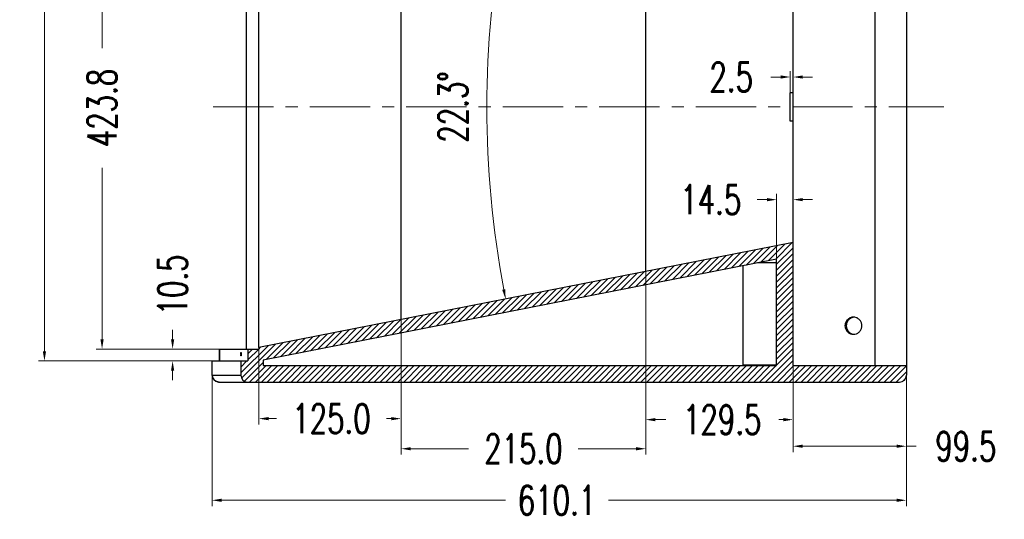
# Model space of a CAD drawing. Header units: inches. Extents: x 9801 to 15852, y -1049 to 3517.
# Tile 8 of 24: x 12687 to 13552, y 939 to 1378. Entities that reach past the tile are written whole.
import ezdxf

# ---------------------------------------------------------------- set-up
doc = ezdxf.new("R2010")
doc.units = ezdxf.units.IN
doc.header["$LTSCALE"] = 17
doc.header["$MEASUREMENT"] = 0
doc.header["$PDMODE"] = 3
doc.header["$PDSIZE"] = 0.3125
doc.linetypes.add('CENTER', pattern=[0.6, 0.375, -0.075, 0.075, -0.075])
doc.layers.get('0').update_dxf_attribs({"linetype": 'CONTINUOUS'})
doc.layers.get('Defpoints').update_dxf_attribs({"linetype": 'CONTINUOUS'})
for name, color, linetype in [('3_ALL_AXES', 7, 'CONTINUOUS'), ('5标注', 1, 'CONTINUOUS'), ('6_ALL_SURFS', 7, 'CONTINUOUS'), ('7_ALL_FEATURES', 7, 'CONTINUOUS')]:
    doc.layers.add(name, color=color, linetype=linetype)
doc.layers.add('center', color=1, linetype='CENTER', lineweight=5)
doc.styles.add('TXT', font='txt.shx', dxfattribs={"width": 0.7, "bigfont": 'INTECAD.SHX'})
doc.dimstyles.new('标准样式', dxfattribs={"dimscale": 17, "dimtxt": 1.5, "dimasz": 0.5, "dimexe": 0.3, "dimexo": 0.2, "dimgap": 1, "dimtad": 0, "dimdec": 1, "dimzin": 1, "dimdsep": 46, "dimtxsty": 'TXT', "dimcen": 0.09, "dimclrd": 5, "dimclre": 252, "dimadec": 1, "dimazin": 0, "dimtfac": 1, "dimtdec": 1, "dimtofl": 0, "dimtmove": 0, "dimatfit": 3, "dimfxl": 0, "dimtzin": 0, "dimlwd": 13, "dimlwe": 13, "dimarcsym": 0})
doc.dimstyles.new('标准样式$2', dxfattribs={"dimscale": 17, "dimtxt": 1.5, "dimasz": 0.5, "dimexe": 0.3, "dimexo": 0.1, "dimgap": 1, "dimtad": 1, "dimdec": 1, "dimzin": 1, "dimdsep": 46, "dimtxsty": 'TXT', "dimcen": 0.09, "dimclrd": 4, "dimclre": 4, "dimadec": 1, "dimazin": 0, "dimtfac": 1, "dimtdec": 1, "dimtofl": 0, "dimtmove": 0, "dimatfit": 3, "dimfxl": 0, "dimtzin": 0, "dimlwd": 13, "dimlwe": 13, "dimarcsym": 0})

# ---------------------------------------------------------------- blocks, each defined once
blk = doc.blocks.new('*D12')
at = {"layer": '5标注', "color": 252, "lineweight": 13}
for p, q in [((12857.89, 1512.48), (12753.84, 1512.48)), ((12859.85, 1088.68), (12753.84, 1088.68))]:
    blk.add_line(p, q, dxfattribs=at)
at = {"layer": '5标注', "color": 5, "lineweight": 13}
for p, q in [((12758.94, 1503.98), (12758.94, 1353.28)), ((12758.94, 1097.18), (12758.94, 1247.88))]:
    blk.add_line(p, q, dxfattribs=at)
at = {"layer": '5标注', "color": 5}
for points in [[(12757.52, 1503.98), (12760.35, 1503.98), (12758.94, 1512.48)], [(12757.52, 1097.18), (12760.35, 1097.18), (12758.94, 1088.68)]]:
    blk.add_solid(points, dxfattribs=at)
at = {"layer": 'Defpoints', "color": 0}
for p in [(12861.29, 1512.48), (12758.94, 1088.68), (12863.25, 1088.68)]:
    blk.add_point(p, dxfattribs=at)
at = {"layer": '5标注', "color": 0, "insert": (12758.94, 1300.58), "char_height": 25.5, "attachment_point": 5, "rotation": 90, "style": 'TXT'}
blk.add_mtext('423.8', dxfattribs=at)
blk = doc.blocks.new('*D33')
at = {"layer": '5标注', "color": 252, "lineweight": 13}
for p, q in [((13021.72, 1170.48), (13021.72, 1022.39)), ((12896.72, 1155.48), (12896.72, 1022.39))]:
    blk.add_line(p, q, dxfattribs=at)
at = {"layer": '5标注', "color": 5, "lineweight": 13}
for p, q in [((12905.22, 1027.49), (12912.31, 1027.49)), ((13013.22, 1027.49), (13008.78, 1027.49))]:
    blk.add_line(p, q, dxfattribs=at)
at = {"layer": '5标注', "color": 5}
for points in [[(12905.22, 1028.91), (12905.22, 1026.08), (12896.72, 1027.49)], [(13013.22, 1028.91), (13013.22, 1026.08), (13021.72, 1027.49)]]:
    blk.add_solid(points, dxfattribs=at)
at = {"layer": 'Defpoints', "color": 0}
for p in [(13021.72, 1173.88), (12896.72, 1158.88), (12896.72, 1027.49)]:
    blk.add_point(p, dxfattribs=at)
at = {"layer": '5标注', "color": 0, "insert": (12960.54, 1027.49), "char_height": 25.5, "attachment_point": 5, "style": 'TXT'}
blk.add_mtext('125.0', dxfattribs=at)
blk = doc.blocks.new('*D32')
at = {"layer": '5标注', "color": 252, "lineweight": 13}
for p, q in [((13236.72, 1202.22), (13236.72, 995.94)), ((13021.72, 1187.23), (13021.72, 995.94))]:
    blk.add_line(p, q, dxfattribs=at)
at = {"layer": '5标注', "color": 5, "lineweight": 13}
for p, q in [((13030.22, 1001.04), (13080.98, 1001.04)), ((13228.22, 1001.04), (13177.46, 1001.04))]:
    blk.add_line(p, q, dxfattribs=at)
at = {"layer": '5标注', "color": 5}
for points in [[(13030.22, 1002.46), (13030.22, 999.62), (13021.72, 1001.04)], [(13228.22, 1002.46), (13228.22, 999.62), (13236.72, 1001.04)]]:
    blk.add_solid(points, dxfattribs=at)
at = {"layer": 'Defpoints', "color": 0}
for p in [(13236.72, 1205.62), (13021.72, 1190.63), (13021.72, 1001.04)]:
    blk.add_point(p, dxfattribs=at)
at = {"layer": '5标注', "color": 0, "insert": (13129.22, 1001.04), "char_height": 25.5, "attachment_point": 5, "style": 'TXT'}
blk.add_mtext('215.0', dxfattribs=at)
blk = doc.blocks.new('*D31')
at = {"layer": '5标注', "color": 252, "lineweight": 13}
for p, q in [((13236.72, 1202.22), (13236.72, 1021.51)), ((13366.22, 1098.54), (13366.22, 1021.51))]:
    blk.add_line(p, q, dxfattribs=at)
at = {"layer": '5标注', "color": 5, "lineweight": 13}
for p, q in [((13245.22, 1026.61), (13254.24, 1026.61)), ((13357.72, 1026.61), (13353.69, 1026.61))]:
    blk.add_line(p, q, dxfattribs=at)
at = {"layer": '5标注', "color": 5}
for points in [[(13245.22, 1028.03), (13245.22, 1025.2), (13236.72, 1026.61)], [(13357.72, 1028.03), (13357.72, 1025.2), (13366.22, 1026.61)]]:
    blk.add_solid(points, dxfattribs=at)
at = {"layer": 'Defpoints', "color": 0}
for p in [(13236.72, 1205.62), (13366.22, 1101.94), (13236.72, 1026.61)]:
    blk.add_point(p, dxfattribs=at)
at = {"layer": '5标注', "color": 0, "insert": (13303.96, 1026.61), "char_height": 25.5, "attachment_point": 5, "style": 'TXT'}
blk.add_mtext('129.5', dxfattribs=at)
blk = doc.blocks.new('*D43')
at = {"layer": '5标注', "color": 5, "lineweight": 13}
for p, q in [((13343.22, 1219.99), (13334.72, 1219.99)), ((13374.72, 1219.99), (13383.22, 1219.99))]:
    blk.add_line(p, q, dxfattribs=at)
at = {"layer": '5标注', "color": 252, "lineweight": 13}
for p, q in [((13351.72, 1129.01), (13351.72, 1225.09)), ((13366.22, 1129.01), (13366.22, 1225.09))]:
    blk.add_line(p, q, dxfattribs=at)
at = {"layer": '5标注', "color": 5}
for points in [[(13343.22, 1221.41), (13343.22, 1218.57), (13351.72, 1219.99)], [(13374.72, 1221.41), (13374.72, 1218.57), (13366.22, 1219.99)]]:
    blk.add_solid(points, dxfattribs=at)
at = {"layer": 'Defpoints', "color": 0}
for p in [(13351.72, 1219.99), (13351.72, 1125.61), (13366.22, 1125.61)]:
    blk.add_point(p, dxfattribs=at)
at = {"layer": '5标注', "color": 0, "insert": (13293.92, 1219.99), "char_height": 25.5, "attachment_point": 5, "style": 'TXT'}
blk.add_mtext('14.5', dxfattribs=at)
blk = doc.blocks.new('*D35')
at = {"layer": '5标注', "color": 252, "lineweight": 13}
for p, q in [((13465.72, 1077.89), (13465.72, 950.65)), ((12855.65, 1068.53), (12855.65, 950.65))]:
    blk.add_line(p, q, dxfattribs=at)
at = {"layer": '5标注', "color": 5, "lineweight": 13}
for p, q in [((12864.15, 955.75), (13113.46, 955.75)), ((13457.22, 955.75), (13203.98, 955.75))]:
    blk.add_line(p, q, dxfattribs=at)
at = {"layer": '5标注', "color": 5}
for points in [[(12864.15, 957.17), (12864.15, 954.34), (12855.65, 955.75)], [(13457.22, 957.17), (13457.22, 954.34), (13465.72, 955.75)]]:
    blk.add_solid(points, dxfattribs=at)
at = {"layer": 'Defpoints', "color": 0}
for p in [(13465.72, 1081.29), (12855.65, 1071.93), (13465.72, 955.75)]:
    blk.add_point(p, dxfattribs=at)
at = {"layer": '5标注', "color": 0, "insert": (13158.72, 955.75), "char_height": 25.5, "attachment_point": 5, "style": 'TXT'}
blk.add_mtext('610.1', dxfattribs=at)
blk = doc.blocks.new('*D34')
at = {"layer": '5标注', "color": 252, "lineweight": 13}
for p, q in [((13363.72, 1311.86), (13363.72, 1332.89)), ((13366.22, 1311.86), (13366.22, 1332.89))]:
    blk.add_line(p, q, dxfattribs=at)
at = {"layer": '5标注', "color": 5, "lineweight": 13}
for p, q in [((13355.22, 1327.79), (13346.72, 1327.79)), ((13374.72, 1327.79), (13383.22, 1327.79))]:
    blk.add_line(p, q, dxfattribs=at)
at = {"layer": '5标注', "color": 5}
for points in [[(13355.22, 1329.21), (13355.22, 1326.38), (13363.72, 1327.79)], [(13374.72, 1329.21), (13374.72, 1326.38), (13366.22, 1327.79)]]:
    blk.add_solid(points, dxfattribs=at)
at = {"layer": 'Defpoints', "color": 0}
for p in [(13366.22, 1327.79), (13363.72, 1308.46), (13366.22, 1308.46)]:
    blk.add_point(p, dxfattribs=at)
at = {"layer": '5标注', "color": 0, "insert": (13311.87, 1327.79), "char_height": 25.5, "attachment_point": 5, "style": 'TXT'}
blk.add_mtext('2.5', dxfattribs=at)
blk = doc.blocks.new('*D56')
at = {"layer": '5标注', "color": 252, "lineweight": 13}
for p, q in [((12877.48, 1904.78), (12703.21, 1904.78)), ((12880.23, 1078.18), (12703.21, 1078.18))]:
    blk.add_line(p, q, dxfattribs=at)
at = {"layer": '5标注', "color": 5, "lineweight": 13}
for p, q in [((12708.31, 1896.28), (12708.31, 1567.63)), ((12708.31, 1086.68), (12708.31, 1420.88))]:
    blk.add_line(p, q, dxfattribs=at)
at = {"layer": '5标注', "color": 5}
for points in [[(12706.9, 1896.28), (12709.73, 1896.28), (12708.31, 1904.78)], [(12706.9, 1086.68), (12709.73, 1086.68), (12708.31, 1078.18)]]:
    blk.add_solid(points, dxfattribs=at)
at = {"layer": 'Defpoints', "color": 0}
for p in [(12708.31, 1904.78), (12880.88, 1904.78), (12883.63, 1078.18)]:
    blk.add_point(p, dxfattribs=at)
at = {"layer": '5标注', "color": 0, "insert": (12708.31, 1494.25), "char_height": 25.5, "attachment_point": 5, "rotation": 90, "style": 'TXT'}
blk.add_mtext('\\A1;826.6{\\H0.7x;\\S+0.8^ -0.0;}', dxfattribs=at)
blk = doc.blocks.new('*D50')
at = {"layer": '5标注', "color": 252, "lineweight": 13}
for p, q in [((13366.22, 1077.89), (13366.22, 998.16)), ((13465.72, 1077.89), (13465.72, 998.16))]:
    blk.add_line(p, q, dxfattribs=at)
at = {"layer": '5标注', "color": 5, "lineweight": 13}
for p, q in [((13374.72, 1003.26), (13457.22, 1003.26)), ((13465.72, 1003.26), (13474.22, 1003.26))]:
    blk.add_line(p, q, dxfattribs=at)
at = {"layer": '5标注', "color": 5}
for points in [[(13374.72, 1004.68), (13374.72, 1001.84), (13366.22, 1003.26)], [(13457.22, 1004.68), (13457.22, 1001.84), (13465.72, 1003.26)]]:
    blk.add_solid(points, dxfattribs=at)
at = {"layer": 'Defpoints', "color": 0}
for p in [(13366.22, 1081.29), (13465.72, 1081.29), (13465.72, 1003.26)]:
    blk.add_point(p, dxfattribs=at)
at = {"layer": '5标注', "color": 0, "insert": (13517.99, 1003.26), "char_height": 25.5, "attachment_point": 5, "style": 'TXT'}
blk.add_mtext('99.5', dxfattribs=at)
blk = doc.blocks.new('*D71')
at = {"layer": '5标注', "color": 4, "lineweight": 13}
blk.add_arc((13971.37, 1301.48), 874.28, 169.42305, 190.57695, dxfattribs=at)
at = {"layer": '5标注', "color": 4}
for points in [[(13110.55, 1462.22), (13113.34, 1461.69), (13113.55, 1470.31)], [(13113.34, 1141.27), (13110.55, 1140.73), (13113.55, 1132.65)]]:
    blk.add_solid(points, dxfattribs=at)
at = {"layer": 'Defpoints', "color": 0}
for p in [(12908.41, 1510.68), (13366.22, 1420.58), (13098.92, 1358.07), (13366.22, 1182.38), (12896.72, 1089.98)]:
    blk.add_point(p, dxfattribs=at)
at = {"layer": '5标注', "color": 0, "insert": (13067.34, 1301.48), "char_height": 25.5, "attachment_point": 5, "rotation": 90, "style": 'TXT'}
blk.add_mtext('22.3°', dxfattribs=at)
blk = doc.blocks.new('*D105')
at = {"layer": '5标注', "color": 5, "lineweight": 13}
for p, q in [((12820.95, 1097.18), (12820.95, 1105.68)), ((12820.95, 1069.68), (12820.95, 1061.18))]:
    blk.add_line(p, q, dxfattribs=at)
at = {"layer": '5标注', "color": 252, "lineweight": 13}
for p, q in [((12867.69, 1088.68), (12815.85, 1088.68)), ((12867.69, 1078.18), (12815.85, 1078.18))]:
    blk.add_line(p, q, dxfattribs=at)
at = {"layer": '5标注', "color": 5}
for points in [[(12819.53, 1097.18), (12822.37, 1097.18), (12820.95, 1088.68)], [(12819.53, 1069.68), (12822.37, 1069.68), (12820.95, 1078.18)]]:
    blk.add_solid(points, dxfattribs=at)
at = {"layer": 'Defpoints', "color": 0}
for p in [(12820.95, 1088.68), (12871.09, 1088.68), (12871.09, 1078.18)]:
    blk.add_point(p, dxfattribs=at)
at = {"layer": '5标注', "color": 0, "insert": (12820.95, 1144.99), "char_height": 25.5, "attachment_point": 5, "rotation": 90, "style": 'TXT'}
blk.add_mtext('10.5', dxfattribs=at)

msp = doc.modelspace()

# ---------------------------------------------------------------- linework, layer by layer
at = {"color": 7, "linetype": 'Continuous'}
for p, q in [((13465.72, 1503.98), (13465.72, 1065.68)), ((13366.22, 1074.18), (13366.22, 1440.98)), ((13438.21, 1074.18), (13438.21, 1440.98)), ((13363.72, 1288.98), (13363.72, 1313.98)), ((13366.22, 1313.98), (13363.72, 1313.98)), ((13366.22, 1288.98), (13363.72, 1288.98)), ((13366.22, 1182.38), (12896.72, 1089.98)), ((13366.22, 1182.38), (12896.72, 1089.98)), ((13366.22, 1182.38), (12896.72, 1089.98)), ((13366.22, 1074.18), (13366.22, 1182.38)), ((13366.22, 1074.18), (13366.22, 1182.38)), ((13351.72, 1167.81), (12900.62, 1079.03)), ((13351.72, 1167.81), (12900.62, 1079.03)), ((13351.72, 1167.81), (12900.62, 1079.03)), ((13321.98, 1161.95), (13321.98, 1074.48)), ((13351.72, 1164.48), (13334.81, 1164.48)), ((13351.72, 1074.18), (13351.72, 1167.81)), ((13351.72, 1074.18), (13351.72, 1167.81)), ((13351.72, 1074.18), (13351.72, 1167.81)), ((13351.72, 1074.18), (13351.72, 1167.81)), ((13351.72, 1074.18), (13351.72, 1167.81)), ((13351.72, 1074.18), (13351.72, 1167.81)), ((12862.25, 1078.18), (12862.25, 1088.68)), ((12862.45, 1088.68), (12896.72, 1088.68)), ((12886.38, 1088.68), (12896.72, 1088.68)), ((12886.38, 1088.68), (12896.72, 1088.68)), ((12887.18, 1088.68), (12887.18, 1078.18)), ((12896.72, 1089.98), (12896.72, 1088.68)), ((12896.72, 1089.98), (12896.72, 1088.68)), ((12896.72, 1089.98), (12896.72, 1088.68)), ((12855.65, 1065.68), (12855.65, 1078.18)), ((12855.81, 1078.18), (12886.38, 1078.18)), ((12880.88, 1078.18), (12880.88, 1065.68)), ((12880.88, 1078.18), (12880.88, 1065.68)), ((12880.88, 1078.18), (12886.38, 1078.18)), ((12880.88, 1078.18), (12880.88, 1065.68)), ((12880.88, 1078.18), (12887.18, 1078.18)), ((12900.62, 1079.03), (12900.62, 1074.18)), ((12900.62, 1079.03), (12900.62, 1074.18)), ((12900.62, 1079.03), (12900.62, 1074.18)), ((12900.62, 1074.18), (13351.72, 1074.18)), ((12900.62, 1074.18), (13351.72, 1074.18)), ((12900.62, 1074.18), (13351.72, 1074.18)), ((13351.72, 1074.48), (13321.98, 1074.48)), ((13366.22, 1074.18), (13465.72, 1074.18)), ((13366.22, 1074.18), (13465.72, 1074.18)), ((13366.22, 1074.18), (13465.72, 1074.18)), ((13465.72, 1074.18), (13465.72, 1065.68)), ((13465.72, 1074.18), (13465.72, 1065.68)), ((12855.65, 1065.68), (12855.96, 1063.79)), ((12855.81, 1065.68), (12880.88, 1065.68)), ((12861.81, 1059.68), (13459.72, 1059.68)), ((12886.88, 1059.68), (13459.72, 1059.68)), ((12886.88, 1059.68), (13459.72, 1059.68))]:
    msp.add_line(p, q, dxfattribs=at)
at = {"color": 2}
for p, q in [((13324.97, 1162.54), (13339.57, 1177.13)), ((13331.46, 1163.82), (13346.05, 1178.41)), ((13337.95, 1165.1), (13352.54, 1179.69)), ((13344.44, 1166.37), (13359.03, 1180.97)), ((13350.93, 1167.65), (13365.52, 1182.24)), ((13351.72, 1163.23), (13366.22, 1177.73)), ((13279.55, 1153.6), (13294.14, 1168.19)), ((13286.04, 1154.88), (13300.63, 1169.47)), ((13292.53, 1156.16), (13307.12, 1170.75)), ((13299.02, 1157.43), (13313.61, 1172.03)), ((13305.51, 1158.71), (13320.1, 1173.3)), ((13311.99, 1159.99), (13326.59, 1174.58)), ((13318.48, 1161.26), (13333.08, 1175.86)), ((13351.72, 1158.02), (13366.22, 1172.52)), ((13240.62, 1145.94), (13255.21, 1160.53)), ((13247.11, 1147.22), (13261.7, 1161.81)), ((13253.59, 1148.49), (13268.19, 1163.09)), ((13260.08, 1149.77), (13274.68, 1164.36)), ((13266.57, 1151.05), (13281.16, 1165.64)), ((13273.06, 1152.33), (13287.65, 1166.92)), ((13351.72, 1152.81), (13366.22, 1167.31)), ((13351.72, 1147.59), (13366.22, 1162.09)), ((13195.19, 1137), (13209.79, 1151.59)), ((13201.68, 1138.28), (13216.27, 1152.87)), ((13208.17, 1139.55), (13222.76, 1154.15)), ((13214.66, 1140.83), (13229.25, 1155.42)), ((13221.15, 1142.11), (13235.74, 1156.7)), ((13227.64, 1143.39), (13242.23, 1157.98)), ((13234.13, 1144.66), (13248.72, 1159.26)), ((13351.72, 1142.38), (13366.22, 1156.88)), ((13351.72, 1137.17), (13366.22, 1151.67)), ((13149.77, 1128.06), (13164.36, 1142.65)), ((13156.26, 1129.34), (13170.85, 1143.93)), ((13162.75, 1130.61), (13177.34, 1145.21)), ((13169.24, 1131.89), (13183.83, 1146.48)), ((13175.73, 1133.17), (13190.32, 1147.76)), ((13182.22, 1134.45), (13196.81, 1149.04)), ((13188.7, 1135.72), (13203.3, 1150.32)), ((13351.72, 1131.96), (13366.22, 1146.46)), ((13104.35, 1119.12), (13118.94, 1133.71)), ((13110.84, 1120.4), (13125.43, 1134.99)), ((13117.33, 1121.68), (13131.92, 1136.27)), ((13123.81, 1122.95), (13138.41, 1137.54)), ((13130.3, 1124.23), (13144.9, 1138.82)), ((13136.79, 1125.51), (13151.39, 1140.1)), ((13143.28, 1126.78), (13157.87, 1141.38)), ((13351.72, 1126.75), (13366.22, 1141.25)), ((13351.72, 1121.53), (13366.22, 1136.03)), ((13065.41, 1111.46), (13080.01, 1126.05)), ((13071.9, 1112.74), (13086.5, 1127.33)), ((13078.39, 1114.01), (13092.98, 1128.61)), ((13084.88, 1115.29), (13099.47, 1129.88)), ((13091.37, 1116.57), (13105.96, 1131.16)), ((13097.86, 1117.84), (13112.45, 1132.44)), ((13351.72, 1116.32), (13366.22, 1130.82)), ((13351.72, 1111.11), (13366.22, 1125.61)), ((13019.99, 1102.52), (13034.58, 1117.11)), ((13026.48, 1103.8), (13041.07, 1118.39)), ((13032.97, 1105.07), (13047.56, 1119.67)), ((13039.46, 1106.35), (13054.05, 1120.94)), ((13045.95, 1107.63), (13060.54, 1122.22)), ((13052.44, 1108.9), (13067.03, 1123.5)), ((13058.93, 1110.18), (13073.52, 1124.77)), ((13351.72, 1105.9), (13366.22, 1120.4)), ((12974.57, 1093.58), (12989.16, 1108.17)), ((12981.06, 1094.86), (12995.65, 1109.45)), ((12987.55, 1096.13), (13002.14, 1110.73)), ((12994.04, 1097.41), (13008.63, 1112)), ((13000.52, 1098.69), (13015.12, 1113.28)), ((13007.01, 1099.96), (13021.61, 1114.56)), ((13013.5, 1101.24), (13028.1, 1115.83)), ((13351.72, 1100.69), (13366.22, 1115.19)), ((13351.72, 1095.47), (13366.22, 1109.97)), ((12929.15, 1084.64), (12943.74, 1099.23)), ((12935.63, 1085.92), (12950.23, 1100.51)), ((12942.12, 1087.19), (12956.72, 1101.79)), ((12948.61, 1088.47), (12963.21, 1103.06)), ((12955.1, 1089.75), (12969.69, 1104.34)), ((12961.59, 1091.03), (12976.18, 1105.62)), ((12968.08, 1092.3), (12982.67, 1106.89)), ((13351.72, 1090.26), (13366.22, 1104.76)), ((13351.72, 1085.05), (13366.22, 1099.55)), ((12880.88, 1067.64), (12904.8, 1091.57)), ((12881.49, 1063.04), (12911.29, 1092.85)), ((12896.72, 1088.7), (12898.32, 1090.29)), ((12903.19, 1079.53), (12917.78, 1094.12)), ((12909.68, 1080.81), (12924.27, 1095.4)), ((12916.17, 1082.09), (12930.76, 1096.68)), ((12922.66, 1083.36), (12937.25, 1097.96)), ((13351.72, 1079.84), (13366.22, 1094.34)), ((12887.18, 1084.57), (12891.29, 1088.68)), ((12887.38, 1079.36), (12896.7, 1088.68)), ((13341.98, 1059.68), (13366.22, 1083.92)), ((13351.72, 1074.63), (13366.22, 1089.13)), ((12880.88, 1078.07), (12880.99, 1078.18)), ((12880.88, 1072.86), (12886.2, 1078.18)), ((12884.05, 1060.39), (12900.62, 1076.96)), ((12888.55, 1059.68), (12903.05, 1074.18)), ((12893.76, 1059.68), (12908.26, 1074.18)), ((12898.97, 1059.68), (12913.47, 1074.18)), ((12904.18, 1059.68), (12918.68, 1074.18)), ((12909.4, 1059.68), (12923.9, 1074.18)), ((12914.61, 1059.68), (12929.11, 1074.18)), ((12919.82, 1059.68), (12934.32, 1074.18)), ((12925.03, 1059.68), (12939.53, 1074.18)), ((12930.24, 1059.68), (12944.74, 1074.18)), ((12935.46, 1059.68), (12949.96, 1074.18)), ((12940.67, 1059.68), (12955.17, 1074.18)), ((12945.88, 1059.68), (12960.38, 1074.18)), ((12951.09, 1059.68), (12965.59, 1074.18)), ((12956.3, 1059.68), (12970.8, 1074.18)), ((12961.52, 1059.68), (12976.02, 1074.18)), ((12966.73, 1059.68), (12981.23, 1074.18)), ((12971.94, 1059.68), (12986.44, 1074.18)), ((12977.15, 1059.68), (12991.65, 1074.18)), ((12982.36, 1059.68), (12996.86, 1074.18)), ((12987.57, 1059.68), (13002.07, 1074.18)), ((12992.79, 1059.68), (13007.29, 1074.18)), ((12998, 1059.68), (13012.5, 1074.18)), ((13003.21, 1059.68), (13017.71, 1074.18)), ((13008.42, 1059.68), (13022.92, 1074.18)), ((13013.63, 1059.68), (13028.13, 1074.18)), ((13018.85, 1059.68), (13033.35, 1074.18)), ((13024.06, 1059.68), (13038.56, 1074.18)), ((13029.27, 1059.68), (13043.77, 1074.18)), ((13034.48, 1059.68), (13048.98, 1074.18)), ((13039.69, 1059.68), (13054.19, 1074.18)), ((13044.91, 1059.68), (13059.41, 1074.18)), ((13050.12, 1059.68), (13064.62, 1074.18)), ((13055.33, 1059.68), (13069.83, 1074.18)), ((13060.54, 1059.68), (13075.04, 1074.18)), ((13065.75, 1059.68), (13080.25, 1074.18)), ((13070.96, 1059.68), (13085.46, 1074.18)), ((13076.18, 1059.68), (13090.68, 1074.18)), ((13081.39, 1059.68), (13095.89, 1074.18)), ((13086.6, 1059.68), (13101.1, 1074.18)), ((13091.81, 1059.68), (13106.31, 1074.18)), ((13097.02, 1059.68), (13111.52, 1074.18)), ((13102.24, 1059.68), (13116.74, 1074.18)), ((13107.45, 1059.68), (13121.95, 1074.18)), ((13112.66, 1059.68), (13127.16, 1074.18)), ((13117.87, 1059.68), (13132.37, 1074.18)), ((13123.08, 1059.68), (13137.58, 1074.18)), ((13128.3, 1059.68), (13142.8, 1074.18)), ((13133.51, 1059.68), (13148.01, 1074.18)), ((13138.72, 1059.68), (13153.22, 1074.18)), ((13143.93, 1059.68), (13158.43, 1074.18)), ((13149.14, 1059.68), (13163.64, 1074.18)), ((13154.35, 1059.68), (13168.85, 1074.18)), ((13159.57, 1059.68), (13174.07, 1074.18)), ((13164.78, 1059.68), (13179.28, 1074.18)), ((13169.99, 1059.68), (13184.49, 1074.18)), ((13175.2, 1059.68), (13189.7, 1074.18)), ((13180.41, 1059.68), (13194.91, 1074.18)), ((13185.63, 1059.68), (13200.13, 1074.18)), ((13190.84, 1059.68), (13205.34, 1074.18)), ((13196.05, 1059.68), (13210.55, 1074.18)), ((13201.26, 1059.68), (13215.76, 1074.18)), ((13206.47, 1059.68), (13220.97, 1074.18)), ((13211.69, 1059.68), (13226.19, 1074.18)), ((13216.9, 1059.68), (13231.4, 1074.18)), ((13222.11, 1059.68), (13236.61, 1074.18)), ((13227.32, 1059.68), (13241.82, 1074.18)), ((13232.53, 1059.68), (13247.03, 1074.18)), ((13237.75, 1059.68), (13252.25, 1074.18)), ((13242.96, 1059.68), (13257.46, 1074.18)), ((13248.17, 1059.68), (13262.67, 1074.18)), ((13253.38, 1059.68), (13267.88, 1074.18)), ((13258.59, 1059.68), (13273.09, 1074.18)), ((13263.8, 1059.68), (13278.3, 1074.18)), ((13269.02, 1059.68), (13283.52, 1074.18)), ((13274.23, 1059.68), (13288.73, 1074.18)), ((13279.44, 1059.68), (13293.94, 1074.18)), ((13284.65, 1059.68), (13299.15, 1074.18)), ((13289.86, 1059.68), (13304.36, 1074.18)), ((13295.08, 1059.68), (13309.58, 1074.18)), ((13300.29, 1059.68), (13314.79, 1074.18)), ((13305.5, 1059.68), (13320, 1074.18)), ((13310.71, 1059.68), (13325.21, 1074.18)), ((13315.92, 1059.68), (13330.42, 1074.18)), ((13321.14, 1059.68), (13335.64, 1074.18)), ((13326.35, 1059.68), (13340.85, 1074.18)), ((13331.56, 1059.68), (13346.06, 1074.18)), ((13336.77, 1059.68), (13351.27, 1074.18)), ((13347.19, 1059.68), (13366.22, 1078.7)), ((13352.41, 1059.68), (13366.91, 1074.18)), ((13357.62, 1059.68), (13372.12, 1074.18)), ((13362.83, 1059.68), (13377.33, 1074.18)), ((13368.04, 1059.68), (13382.54, 1074.18)), ((13373.25, 1059.68), (13387.75, 1074.18)), ((13378.47, 1059.68), (13392.97, 1074.18)), ((13383.68, 1059.68), (13398.18, 1074.18)), ((13388.89, 1059.68), (13403.39, 1074.18)), ((13394.1, 1059.68), (13408.6, 1074.18)), ((13399.31, 1059.68), (13413.81, 1074.18)), ((13404.53, 1059.68), (13419.03, 1074.18)), ((13409.74, 1059.68), (13424.24, 1074.18)), ((13414.95, 1059.68), (13429.45, 1074.18)), ((13420.16, 1059.68), (13434.66, 1074.18)), ((13425.37, 1059.68), (13439.87, 1074.18)), ((13430.58, 1059.68), (13445.08, 1074.18)), ((13435.8, 1059.68), (13450.3, 1074.18)), ((13441.01, 1059.68), (13455.51, 1074.18)), ((13446.22, 1059.68), (13460.72, 1074.18)), ((13451.43, 1059.68), (13465.72, 1073.97)), ((13456.64, 1059.68), (13465.72, 1068.75)), ((13462.58, 1060.41), (13464.99, 1062.81))]:
    msp.add_line(p, q, dxfattribs=at)
at = {"color": 7, "linetype": 'Continuous'}
msp.add_lwpolyline([(12855.96, 1063.79), (12857.06, 1061.86), (12858.87, 1060.41), (12861.19, 1059.71), (12861.81, 1059.68)], dxfattribs=at)
for centre, start, end in [((12886.88, 1065.68), 180, 270), ((12886.88, 1065.68), 180, 270), ((12886.88, 1065.68), 180, 270), ((13459.72, 1065.68), 270, 0), ((13459.72, 1065.68), 270, 0), ((13459.72, 1065.68), 270, 0)]:
    msp.add_arc(centre, 6, start, end, dxfattribs=at)
at = {"layer": '3_ALL_AXES', "color": 7, "linetype": 'Continuous'}
for points, start_tangent, end_tangent in [([(13419.24, 1116.68), (13416.7, 1116.23), (13414.46, 1114.92), (13412.8, 1112.93), (13411.91, 1110.48), (13411.91, 1107.88), (13412.8, 1105.43), (13414.46, 1103.43), (13416.7, 1102.13), (13419.24, 1101.68)], (-1, 0), (1, 0)), ([(13417.84, 1116.23), (13415.6, 1114.92), (13413.94, 1112.93), (13413.06, 1110.48), (13413.06, 1107.88), (13413.94, 1105.43), (13415.6, 1103.43), (13417.84, 1102.13)], (-0.938955, -0.344041), (0.938955, -0.344041)), ([(13419.81, 1116.66), (13417.84, 1116.23)], (-0.996857, -0.079226), (-0.938955, -0.344041)), ([(13419.24, 1101.68), (13421.78, 1102.13), (13424.02, 1103.43), (13425.68, 1105.43), (13426.57, 1107.88), (13426.57, 1110.48), (13425.68, 1112.93), (13424.02, 1114.92), (13421.78, 1116.23), (13419.24, 1116.68)], (1, 0), (-1, 0)), ([(13417.84, 1102.13), (13419.81, 1101.7)], (0.938955, -0.344041), (0.996857, -0.079226)), ([(12880.75, 1084.18), (12880.79, 1084.93)], (0, 1), (0.053379, 0.998574)), ([(12881, 1082.68), (12880.88, 1082.88), (12880.79, 1083.43), (12880.75, 1084.18)], (-0.999803, 0.019845), (0, 1)), ([(12880.79, 1084.93), (12880.88, 1085.47), (12881, 1085.68)], (0.053379, 0.998574), (0.999615, -0.027762)), ([(12881, 1085.68), (12881.12, 1085.48), (12881.2, 1084.93), (12881.24, 1084.18)], (0.999615, -0.027762), (0, -1)), ([(12881.2, 1083.43), (12881.12, 1082.88), (12881, 1082.68)], (-0.050118, -0.998743), (-0.999803, 0.019845)), ([(12881.24, 1084.18), (12881.2, 1083.43)], (0, -1), (-0.050118, -0.998743))]:
    msp.add_spline(points, degree=3, dxfattribs=dict(at, start_tangent=start_tangent, end_tangent=end_tangent))
at = {"layer": '6_ALL_SURFS', "color": 7, "linetype": 'Continuous'}
for p, q in [((13021.72, 1114.58), (13021.72, 1488.38)), ((13236.72, 1156.89), (13236.72, 1446.06))]:
    msp.add_line(p, q, dxfattribs=at)
at = {"layer": '7_ALL_FEATURES', "color": 7, "linetype": 'Continuous'}
for p, q in [((12885.77, 1088.68), (12885.77, 1512.48)), ((12896.72, 1089.98), (12896.72, 1512.48)), ((12862.41, 1078.18), (12862.41, 1088.68)), ((12855.65, 1078.18), (12855.81, 1078.18)), ((12855.81, 1065.68), (12855.81, 1078.18)), ((12855.65, 1065.68), (12855.81, 1065.68)), ((12861.81, 1059.68), (12861.81, 1059.68))]:
    msp.add_line(p, q, dxfattribs=at)
for points, start_tangent, end_tangent in [([(12856.1, 1063.84), (12855.81, 1065.68)], (-0.306791, 0.951777), (0.000462, 1)), ([(12857.97, 1061.07), (12856.94, 1062.17), (12856.1, 1063.84)], (-0.768921, 0.639344), (-0.306791, 0.951777)), ([(12858.44, 1060.72), (12858.27, 1060.84), (12857.97, 1061.07)], (-0.827158, 0.561969), (-0.768921, 0.639344)), ([(12859.42, 1060.18), (12858.44, 1060.72)], (-0.917195, 0.398439), (-0.827158, 0.561969)), ([(12860.7, 1059.78), (12859.95, 1059.97), (12859.42, 1060.18)], (-0.982789, 0.184731), (-0.917195, 0.398439)), ([(12861.81, 1059.68), (12860.7, 1059.78)], (-0.999998, 0.002128), (-0.982789, 0.184731))]:
    msp.add_spline(points, degree=3, dxfattribs=dict(at, start_tangent=start_tangent, end_tangent=end_tangent))
at = {"layer": 'center', "color": 1, "linetype": 'CENTER', "ltscale": 8.315}
msp.add_line((12856.65, 1301.48), (13498.73, 1301.48), dxfattribs=at)

# ---------------------------------------------------------------- dimensions: what is measured, and where the dimension line sits
at = {"layer": '5标注'}
dim = msp.add_linear_dim(base=(12708.31, 1904.78), p1=(12883.63, 1078.18), p2=(12880.88, 1904.78), angle=90, text='\\A1;<>{\\H0.7x;\\S+0.8^ -0.0;}', dimstyle='标准样式', override={"dimscale": 17}, dxfattribs=at)
dim.commit()
dim.dimension.update_dxf_attribs({"geometry": '*D56', "text_midpoint": (12708.31, 1494.25), "dimtype": 160})
for base, p1, p2, picture, middle in [((12758.94, 1088.68), (12861.29, 1512.48), (12863.25, 1088.68), '*D12', (12758.94, 1300.58)), ((12820.95, 1088.68), (12871.09, 1078.18), (12871.09, 1088.68), '*D105', (12820.95, 1144.99))]:
    dim = msp.add_linear_dim(base=base, p1=p1, p2=p2, angle=90, dimstyle='标准样式', override={"dimscale": 17}, dxfattribs=at)
    dim.commit()
    dim.dimension.update_dxf_attribs({"geometry": picture, "text_midpoint": middle})
dim = msp.add_angular_dim_2l(base=(13098.92, 1358.07), line1=((13366.22, 1182.38), (12896.72, 1089.98)), line2=((13366.22, 1420.58), (12908.41, 1510.68)), dimstyle='标准样式$2', override={"dimscale": 17}, dxfattribs=at)
dim.commit()
dim.dimension.update_dxf_attribs({"geometry": '*D71', "text_midpoint": (13067.34, 1301.48)})
for base, p1, p2, picture, middle in [((13366.22, 1327.79), (13363.72, 1308.46), (13366.22, 1308.46), '*D34', (13311.87, 1327.79)), ((13351.72, 1219.99), (13366.22, 1125.61), (13351.72, 1125.61), '*D43', (13293.92, 1219.99)), ((13236.72, 1026.61), (13366.22, 1101.94), (13236.72, 1205.62), '*D31', (13303.96, 1026.61)), ((12896.72, 1027.49), (13021.72, 1173.88), (12896.72, 1158.88), '*D33', (12960.54, 1027.49)), ((13465.72, 955.75), (12855.65, 1071.93), (13465.72, 1081.29), '*D35', (13158.72, 955.75)), ((13465.72, 1003.26), (13366.22, 1081.29), (13465.72, 1081.29), '*D50', (13517.99, 1003.26))]:
    dim = msp.add_linear_dim(base=base, p1=p1, p2=p2, dimstyle='标准样式', override={"dimscale": 17}, dxfattribs=at)
    dim.commit()
    dim.dimension.update_dxf_attribs({"geometry": picture, "text_midpoint": middle, "dimtype": 160})
dim = msp.add_linear_dim(base=(13021.72, 1001.04), p1=(13236.72, 1205.62), p2=(13021.72, 1190.63), dimstyle='标准样式', override={"dimscale": 17}, dxfattribs=at)
dim.commit()
dim.dimension.update_dxf_attribs({"geometry": '*D32', "text_midpoint": (13129.22, 1001.04)})

doc.saveas('drawing.dxf')
